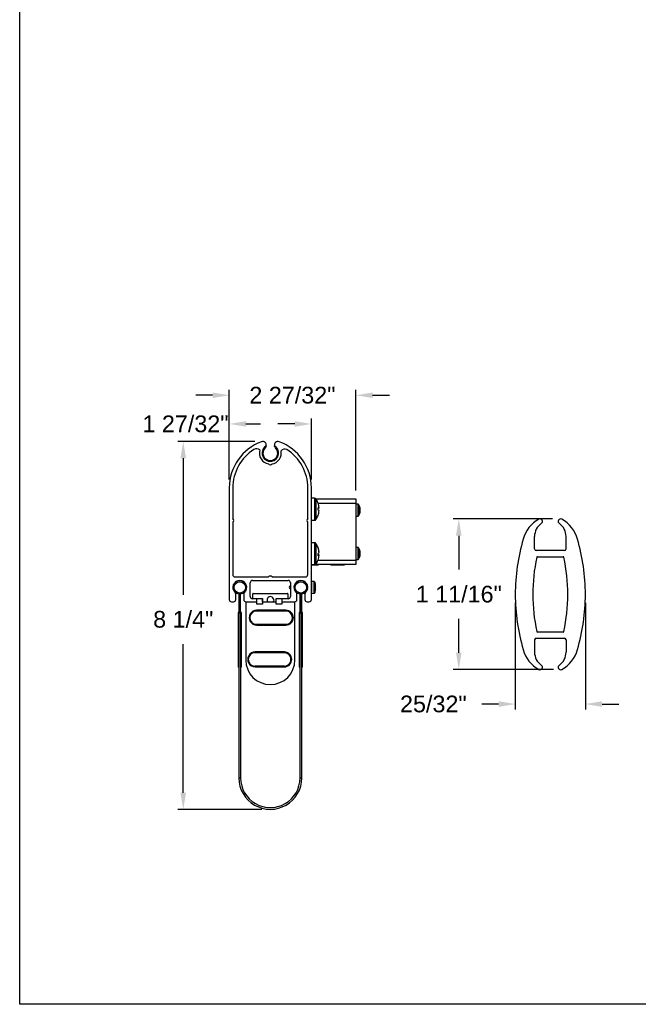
# Model space of a CAD drawing. Header units: inches. Extents: x 170 to 312, y 215 to 248.
# Tile 230 of 256: x 218.92 to 222.39, y 214.76 to 220.29. Entities that reach past the tile are written whole.
import ezdxf

# ---------------------------------------------------------------- set-up
doc = ezdxf.new("R2010")
doc.units = ezdxf.units.IN
doc.header["$LTSCALE"] = 0.25
doc.header["$MEASUREMENT"] = 0
doc.layers.add('ANNOTATIONS', color=1, linetype='Continuous')
doc.layers.add('DETAILS', color=4, linetype='Continuous')
doc.styles.add('ARIAL', font='arial.ttf', dxfattribs={"height": 0.09375})
doc.dimstyles.new('STANDARD$0', dxfattribs={"dimtxt": 0.09375, "dimasz": 0.09375, "dimexe": 0.03125, "dimexo": 0.046875, "dimgap": 0.09, "dimtad": 0, "dimtih": 1, "dimtoh": 1, "dimdec": 4, "dimzin": 0, "dimdsep": 46, "dimtxsty": 'ARIAL', "dimcen": 0.09, "dimadec": 0, "dimazin": 0, "dimtfac": 1, "dimtdec": 4, "dimtofl": 0, "dimtmove": 0, "dimatfit": 1, "dimfxl": 1, "dimtolj": 1, "dimtzin": 0, "dimarcsym": 0})

# ---------------------------------------------------------------- blocks, each defined once
blk = doc.blocks.new('*D124')
at = {"layer": 'ANNOTATIONS', "color": 0, "lineweight": -2, "transparency": 16777216}
for p, q in [((221.9048, 217.484), (221.3484, 217.484)), ((221.3796, 217.3902), (221.3796, 217.1998)), ((221.3796, 216.7324), (221.3796, 216.9228)), ((221.9105, 216.6387), (221.3484, 216.6387))]:
    blk.add_line(p, q, dxfattribs=at)
at = {"layer": 'ANNOTATIONS', "color": 0, "transparency": 16777216}
for points in [[(221.364, 217.3902), (221.3952, 217.3902), (221.3796, 217.484)], [(221.364, 216.7324), (221.3952, 216.7324), (221.3796, 216.6387)]]:
    blk.add_solid(points, dxfattribs=at)
at = {"layer": 'defpoints', "color": 0, "transparency": 16777216}
for p in [(221.9516, 217.484), (221.3796, 216.6387), (221.9574, 216.6387)]:
    blk.add_point(p, dxfattribs=at)
at = {"layer": 'ANNOTATIONS', "color": 0, "transparency": 16777216, "insert": (221.3796, 217.0613), "char_height": 0.09375, "attachment_point": 5, "style": 'ARIAL'}
blk.add_mtext('\\A1;1 11/16"', dxfattribs=at)
blk = doc.blocks.new('*D125')
at = {"layer": 'ANNOTATIONS', "color": 0, "lineweight": -2, "transparency": 16777216}
for p, q in [((221.6965, 217.0138), (221.6965, 216.4133)), ((222.0902, 217.0138), (222.0902, 216.4133)), ((221.6028, 216.4446), (221.509, 216.4446)), ((222.184, 216.4446), (222.2777, 216.4446))]:
    blk.add_line(p, q, dxfattribs=at)
at = {"layer": 'ANNOTATIONS', "color": 0, "transparency": 16777216}
for points in [[(221.6028, 216.4602), (221.6028, 216.429), (221.6965, 216.4446)], [(222.184, 216.4602), (222.184, 216.429), (222.0902, 216.4446)]]:
    blk.add_solid(points, dxfattribs=at)
at = {"layer": 'defpoints', "color": 0, "transparency": 16777216}
for p in [(221.6965, 217.0607), (222.0902, 217.0607), (222.0902, 216.4446)]:
    blk.add_point(p, dxfattribs=at)
at = {"layer": 'ANNOTATIONS', "color": 0, "transparency": 16777216, "insert": (221.2369, 216.4446), "char_height": 0.09375, "attachment_point": 5, "style": 'ARIAL'}
blk.add_mtext('\\A1;25/32"', dxfattribs=at)
blk = doc.blocks.new('*D137')
at = {"layer": 'ANNOTATIONS', "color": 0, "lineweight": -2, "transparency": 16777216}
for p, q in [((220.2341, 217.9187), (219.802, 217.9187)), ((219.8333, 217.8249), (219.8333, 217.0585)), ((219.8333, 215.947), (219.8333, 216.7816)), ((220.2751, 215.8533), (219.802, 215.8533))]:
    blk.add_line(p, q, dxfattribs=at)
at = {"layer": 'ANNOTATIONS', "color": 0, "transparency": 16777216}
for points in [[(219.8177, 217.8249), (219.8489, 217.8249), (219.8333, 217.9187)], [(219.8177, 215.947), (219.8489, 215.947), (219.8333, 215.8533)]]:
    blk.add_solid(points, dxfattribs=at)
at = {"layer": 'defpoints', "color": 0, "transparency": 16777216}
for p in [(220.2809, 217.9187), (219.8333, 215.8533), (220.322, 215.8533)]:
    blk.add_point(p, dxfattribs=at)
at = {"layer": 'ANNOTATIONS', "color": 0, "transparency": 16777216, "insert": (219.8333, 216.92), "char_height": 0.09375, "attachment_point": 5, "style": 'ARIAL'}
blk.add_mtext('\\A1;8 1/4"', dxfattribs=at)
blk = doc.blocks.new('*D138')
at = {"layer": 'ANNOTATIONS', "color": 0, "lineweight": -2, "transparency": 16777216}
for p, q in [((220.0915, 217.7059), (220.0915, 218.2098)), ((220.8025, 217.6436), (220.8025, 218.2098)), ((219.9977, 218.1786), (219.904, 218.1786)), ((220.8962, 218.1786), (220.99, 218.1786))]:
    blk.add_line(p, q, dxfattribs=at)
at = {"layer": 'ANNOTATIONS', "color": 0, "transparency": 16777216}
for points in [[(219.9977, 218.1942), (219.9977, 218.163), (220.0915, 218.1786)], [(220.8962, 218.1942), (220.8962, 218.163), (220.8025, 218.1786)]]:
    blk.add_solid(points, dxfattribs=at)
at = {"layer": 'defpoints', "color": 0, "transparency": 16777216}
for p in [(220.0915, 218.1786), (220.0915, 217.659), (220.8025, 217.5967)]:
    blk.add_point(p, dxfattribs=at)
at = {"layer": 'ANNOTATIONS', "color": 0, "transparency": 16777216, "insert": (220.446, 218.1786), "char_height": 0.09375, "attachment_point": 5, "style": 'ARIAL'}
blk.add_mtext('\\A1;2 27/32"', dxfattribs=at)

msp = doc.modelspace()

# ---------------------------------------------------------------- linework, layer by layer
at = {"layer": 'ANNOTATIONS'}
for p, q in [((220.09149, 217.70592), (220.09149, 218.04886)), ((220.18524, 218.01761), (220.26648, 218.01761)), ((220.45874, 218.01761), (220.36499, 218.01761)), ((220.55249, 217.70592), (220.55249, 218.04886))]:
    msp.add_line(p, q, dxfattribs=at)
for points in [[(220.18524, 218.03323), (220.18524, 218.00198), (220.09149, 218.01761)], [(220.45874, 218.03323), (220.45874, 218.00198), (220.55249, 218.01761)]]:
    msp.add_solid(points, dxfattribs=at)
at = {"layer": 'defpoints'}
msp.add_lwpolyline([(238.38533, 214.75854), (218.91545, 214.75854), (218.91545, 227.49365), (238.38533, 227.49365)], close=True, dxfattribs=at)
at = {"layer": 'DETAILS'}
for p, q in [((220.35561, 217.87869), (220.35072, 217.88423)), ((220.09149, 217.65904), (220.09149, 217.03124)), ((220.11149, 217.65904), (220.11149, 217.48588)), ((220.53249, 217.48588), (220.53249, 217.65904)), ((220.55249, 217.03124), (220.55249, 217.65904)), ((220.57069, 217.60024), (220.55249, 217.60024)), ((220.57069, 217.60024), (220.57069, 217.47724)), ((220.5777, 217.59674), (220.80249, 217.59674)), ((220.57783, 217.59655), (220.57783, 217.48094)), ((220.80249, 217.59674), (220.80249, 217.22764)), ((220.58986, 217.54567), (220.59571, 217.54616)), ((220.59571, 217.54574), (220.58988, 217.54528)), ((220.80249, 217.57174), (220.59046, 217.57174)), ((220.59568, 217.53133), (220.59571, 217.53133)), ((220.81333, 217.56749), (220.80249, 217.56749)), ((220.81333, 217.56749), (220.81333, 217.49999)), ((220.81638, 217.56593), (220.81638, 217.50156)), ((220.82635, 217.52775), (220.82327, 217.52814)), ((220.82396, 217.53138), (220.82635, 217.53126)), ((220.82635, 217.53974), (220.82592, 217.53968)), ((220.11149, 217.46588), (220.11149, 217.17124)), ((220.53249, 217.17124), (220.53249, 217.46588)), ((220.55249, 217.47724), (220.57069, 217.47724)), ((220.80249, 217.49999), (220.81333, 217.49999)), ((221.8048, 217.3166), (221.8048, 217.3855)), ((221.98196, 217.3166), (221.98196, 217.3855)), ((220.57069, 217.35024), (220.55249, 217.35024)), ((220.57069, 217.35024), (220.57069, 217.22724)), ((220.57783, 217.34655), (220.57783, 217.23094)), ((220.81333, 217.32438), (220.80249, 217.32438)), ((220.81333, 217.32438), (220.81333, 217.25688)), ((220.81638, 217.32282), (220.81638, 217.25845)), ((221.97211, 217.30676), (221.81463, 217.30676)), ((220.58949, 217.25264), (220.80249, 217.25264)), ((220.59571, 217.28055), (220.58998, 217.28107)), ((220.59, 217.28307), (220.59571, 217.28268)), ((220.59571, 217.29694), (220.59554, 217.29692)), ((220.59554, 217.28056), (220.59571, 217.28268)), ((220.80249, 217.25688), (220.81333, 217.25688)), ((220.82635, 217.28464), (220.82327, 217.28503)), ((220.82396, 217.28827), (220.82635, 217.28814)), ((220.82635, 217.29663), (220.82592, 217.29657)), ((221.82089, 217.27231), (221.96587, 217.27231)), ((220.55249, 217.22724), (220.57069, 217.22724)), ((220.59104, 217.22654), (220.55249, 217.22654)), ((220.59104, 217.22477), (220.55249, 217.22477)), ((220.80249, 217.22764), (220.5733, 217.22764)), ((220.59104, 217.22764), (220.59104, 217.22477)), ((220.66144, 217.22764), (220.66144, 217.22477)), ((220.73558, 217.22654), (220.66144, 217.22654)), ((220.73558, 217.22477), (220.66144, 217.22477)), ((220.73742, 217.22861), (220.73558, 217.22477)), ((220.73558, 217.22654), (220.73558, 217.22477)), ((220.12399, 217.15874), (220.31199, 217.15874)), ((220.22199, 217.13874), (220.42199, 217.13874)), ((220.33199, 217.15874), (220.51999, 217.15874)), ((220.56742, 217.13282), (220.55459, 217.13349)), ((220.55459, 217.066), (220.55459, 217.13349)), ((220.56742, 217.06667), (220.56742, 217.13282)), ((220.20949, 217.04874), (220.20949, 217.12624)), ((220.43449, 217.12624), (220.43449, 217.04874)), ((220.45788, 217.09001), (220.45572, 217.09001)), ((220.45808, 217.11017), (220.45591, 217.11017)), ((220.45591, 217.08931), (220.45808, 217.08931)), ((220.52924, 217.08451), (220.53024, 217.08282)), ((220.53107, 217.11017), (220.53016, 217.11017)), ((220.5719, 217.12941), (220.5719, 217.07008)), ((220.57494, 217.11775), (220.57494, 217.11801)), ((220.57494, 217.10279), (220.57615, 217.10292)), ((220.57494, 217.0967), (220.57494, 217.10279)), ((220.57494, 217.08148), (220.57494, 217.08174)), ((220.12799, 217.03124), (220.12799, 217.06196)), ((220.14547, 217.06318), (220.14547, 216.96475)), ((220.14547, 217.04883), (220.15039, 217.04883)), ((220.15039, 217.06318), (220.15039, 216.96475)), ((220.15058, 216.96475), (220.15058, 217.06318)), ((220.15058, 217.04883), (220.15551, 217.04883)), ((220.15551, 216.96475), (220.15551, 217.06318)), ((220.17299, 217.06196), (220.17299, 217.03124)), ((220.24624, 217.03624), (220.22199, 217.03624)), ((220.22356, 217.03821), (220.22356, 217.0638)), ((220.22553, 217.06577), (220.41844, 217.06577)), ((220.24624, 217.0365), (220.27749, 217.0365)), ((220.24624, 217.00525), (220.24624, 217.0365)), ((220.27749, 217.0365), (220.27749, 217.00525)), ((220.27769, 217.01656), (220.27769, 217.03428)), ((220.35561, 217.0365), (220.38686, 217.0365)), ((220.35561, 217.00525), (220.35561, 217.0365)), ((220.38686, 217.0365), (220.38686, 217.00525)), ((220.42199, 217.03624), (220.38686, 217.03624)), ((220.42041, 217.0638), (220.42041, 217.03821)), ((220.47099, 217.03124), (220.47099, 217.06196)), ((220.48847, 217.06318), (220.48847, 216.96475)), ((220.48847, 217.04883), (220.49339, 217.04883)), ((220.49339, 217.06318), (220.49339, 216.96475)), ((220.49358, 216.96475), (220.49358, 217.06318)), ((220.49358, 217.04883), (220.49851, 217.04883)), ((220.49851, 216.96475), (220.49851, 217.06318)), ((220.51599, 217.06196), (220.51599, 217.03124)), ((220.55459, 217.066), (220.56742, 217.06667)), ((220.10399, 217.01874), (220.11549, 217.01874)), ((220.18419, 217.01656), (220.18419, 216.69176)), ((220.24624, 217.01656), (220.18419, 217.01656)), ((220.18549, 217.01874), (220.24624, 217.01874)), ((220.4096, 216.96671), (220.23402, 216.9668)), ((220.2437, 216.96804), (220.4262, 216.96795)), ((220.40958, 216.9714), (220.24551, 216.9714)), ((220.27749, 217.00525), (220.24624, 217.00525)), ((220.35561, 217.01656), (220.27749, 217.01656)), ((220.38686, 217.00525), (220.35561, 217.00525)), ((220.38686, 217.01874), (220.45849, 217.01874)), ((220.45978, 217.01656), (220.38686, 217.01656)), ((220.45978, 216.69176), (220.45978, 217.01656)), ((220.52849, 217.01874), (220.53999, 217.01874)), ((220.16033, 216.95508), (220.14064, 216.95508)), ((220.14064, 216.95508), (220.14064, 216.65128)), ((220.14547, 216.96475), (220.1413, 216.95754)), ((220.14556, 216.95508), (220.1413, 216.95754)), ((220.14547, 216.96475), (220.14973, 216.96229)), ((220.14547, 216.96475), (220.15039, 216.96475)), ((220.14973, 216.96229), (220.14556, 216.95508)), ((220.14556, 216.95508), (220.14556, 216.0297)), ((220.15551, 216.96475), (220.15058, 216.96475)), ((220.15551, 216.96475), (220.15124, 216.96229)), ((220.15541, 216.95508), (220.15124, 216.96229)), ((220.15541, 216.95508), (220.15967, 216.95754)), ((220.15541, 216.95508), (220.15541, 216.0297)), ((220.15967, 216.95754), (220.15551, 216.96475)), ((220.16033, 216.65128), (220.16033, 216.95508)), ((220.50333, 216.95508), (220.48364, 216.95508)), ((220.48364, 216.95508), (220.48364, 216.65128)), ((220.48847, 216.96475), (220.4843, 216.95754)), ((220.48856, 216.95508), (220.4843, 216.95754)), ((220.48847, 216.96475), (220.49273, 216.96229)), ((220.48847, 216.96475), (220.49339, 216.96475)), ((220.49273, 216.96229), (220.48856, 216.95508)), ((220.48856, 216.0297), (220.48856, 216.95508)), ((220.49851, 216.96475), (220.49358, 216.96475)), ((220.49851, 216.96475), (220.49424, 216.96229)), ((220.49841, 216.95508), (220.49424, 216.96229)), ((220.49841, 216.95508), (220.50267, 216.95754)), ((220.49841, 216.0297), (220.49841, 216.95508)), ((220.50267, 216.95754), (220.49851, 216.96475)), ((220.50333, 216.65128), (220.50333, 216.95508)), ((220.24369, 216.89252), (220.40954, 216.89244)), ((220.40954, 216.89119), (220.24369, 216.89127)), ((220.2455, 216.88774), (220.40956, 216.88774)), ((221.8048, 216.80479), (221.8048, 216.73589)), ((221.81463, 216.81463), (221.97211, 216.81463)), ((221.96587, 216.84908), (221.82089, 216.84908)), ((221.98196, 216.80479), (221.98196, 216.73589)), ((220.40076, 216.73237), (220.22518, 216.73246)), ((220.23486, 216.7337), (220.41737, 216.73361)), ((220.40075, 216.73706), (220.23668, 216.73706)), ((220.14556, 216.65128), (220.14064, 216.65128)), ((220.16033, 216.65128), (220.15541, 216.65128)), ((220.23486, 216.65818), (220.40071, 216.6581)), ((220.40071, 216.65685), (220.23486, 216.65693)), ((220.23667, 216.6534), (220.40073, 216.6534)), ((220.48856, 216.65128), (220.48364, 216.65128)), ((220.50333, 216.65128), (220.49841, 216.65128)), ((220.14556, 216.0297), (220.15541, 216.0297)), ((220.48856, 216.0297), (220.49841, 216.0297))]:
    msp.add_line(p, q, dxfattribs=at)
at = {"layer": 'DETAILS', "flags": 128}
for points in [[(220.35561, 217.88661), (220.35518, 217.88704), (220.34487, 217.89486)], [(220.58982, 217.57352), (220.5899, 217.57354), (220.58996, 217.57354), (220.58999, 217.57352), (220.59, 217.57348), (220.58999, 217.57342), (220.58996, 217.57334), (220.58991, 217.57327)], [(220.58995, 217.25389), (220.5899, 217.25371), (220.58982, 217.25353)], [(220.57615, 217.09657), (220.57604, 217.09658), (220.57591, 217.09659), (220.57578, 217.09661), (220.57563, 217.09662), (220.57547, 217.09664), (220.57531, 217.09666), (220.57513, 217.09668), (220.57494, 217.0967)], [(220.34074, 217.02952), (220.33931, 217.02235), (220.33553, 217.01656)], [(220.24369, 216.89252), (220.24369, 216.89228), (220.24369, 216.89204), (220.24369, 216.89183), (220.24369, 216.89164), (220.24369, 216.89148), (220.24369, 216.89137), (220.24369, 216.8913), (220.24369, 216.89127)], [(220.40954, 216.89244), (220.40954, 216.89219), (220.40954, 216.89196), (220.40954, 216.89174), (220.40954, 216.89155), (220.40954, 216.8914), (220.40954, 216.89128), (220.40954, 216.89121), (220.40954, 216.89119)], [(220.23486, 216.65818), (220.23486, 216.65794), (220.23486, 216.6577), (220.23486, 216.65749), (220.23486, 216.6573), (220.23486, 216.65714), (220.23486, 216.65703), (220.23486, 216.65696), (220.23486, 216.65693)], [(220.40071, 216.6581), (220.40071, 216.65785), (220.40071, 216.65762), (220.40071, 216.6574), (220.40071, 216.65721), (220.40071, 216.65706), (220.40071, 216.65694), (220.40071, 216.65687), (220.40071, 216.65685)]]:
    msp.add_lwpolyline(points, dxfattribs=at)
at = {"layer": 'DETAILS'}
for centre in [(220.15049, 217.09974), (220.49349, 217.09974)]:
    msp.add_circle(centre, 0.03199, dxfattribs=at)
for centre, radius, start, end in [((220.36649, 217.65904), 0.275, 109.94857, 180), ((220.27949, 217.89874), 0.02, 348.79499, 109.94857), ((220.36449, 217.89874), 0.02, 70.05143, 191.20501), ((220.27749, 217.65904), 0.275, 0, 70.05143), ((220.36649, 217.65904), 0.255, 122.47572, 180), ((220.24409, 217.84693), 0.03087, 52.72883, 118.06154), ((220.32199, 217.85395), 0.06175, 163.49293, 260.68029), ((220.32199, 217.85395), 0.04687, 119.21795, 44.9083), ((220.32199, 217.85395), 0.04175, 133.49246, 46.50781), ((220.32199, 217.85395), 0.06175, 279.31971, 12.33784), ((220.4026, 217.85128), 0.02575, 62.71464, 141.98041), ((220.27749, 217.65904), 0.255, 0, 57.52428), ((220.32199, 217.80051), 0.0125, 216.8699, 323.1301), ((220.57069, 217.59149), 0.00875, 35.31577, 90), ((220.49624, 217.53874), 0.1, 20.34003, 35.31577), ((220.49592, 217.53897), 0.10005, 4.11917, 20.20228), ((220.59117, 217.51711), 0.0294, 81.11336, 92.64181), ((220.46851, 217.53975), 0.12149, 356.82436, 3.17564), ((220.58617, 217.57571), 0.03145, 276.66302, 287.66939), ((220.58617, 217.50178), 0.03146, 72.33106, 83.33585), ((220.49564, 217.53896), 0.10034, 339.82505, 355.87732), ((220.49592, 217.53852), 0.10005, 339.79772, 355.88083), ((220.46861, 217.53773), 0.12139, 357.76773, 0.47706), ((220.81333, 217.56374), 0.00375, 35.6682, 90), ((220.77154, 217.53374), 0.0552, 12.33333, 35.6682), ((220.77154, 217.53374), 0.0552, 324.3318, 347.66667), ((220.77978, 217.53554), 0.04676, 5.14274, 21.91991), ((220.81343, 217.55137), 0.00987, 350.46581, 9.53419), ((220.77743, 217.53179), 0.04913, 5.18823, 21.42028), ((220.81364, 217.53943), 0.01311, 316.57927, 345.875), ((220.76569, 217.52646), 0.05761, 356.06223, 3.93777), ((220.81619, 217.53034), 0.01049, 311.65308, 345.69187), ((220.81611, 217.52899), 0.01049, 12.46636, 26.94318), ((220.77973, 217.53195), 0.04681, 347.66915, 354.85372), ((220.77819, 217.53558), 0.04836, 350.75184, 354.87191), ((220.10399, 217.47588), 0.0125, 306.8699, 53.1301), ((220.53999, 217.47588), 0.0125, 126.8699, 233.1301), ((220.57069, 217.48599), 0.00875, 270, 324.68423), ((220.49624, 217.53874), 0.1, 324.68423, 339.65997), ((220.5894, 217.50392), 0.000602, 6.04076, 46.24537), ((220.81333, 217.50374), 0.00375, 270, 324.3318), ((221.91306, 217.32645), 0.1773, 118.17263, 165.53328), ((221.83511, 217.46995), 0.01403, 302.76057, 114.22678), ((221.95164, 217.46995), 0.01403, 65.77323, 237.23943), ((221.87369, 217.32645), 0.1773, 14.46672, 61.82737), ((221.89338, 217.3855), 0.08858, 124.89672, 180), ((221.89338, 217.3855), 0.08858, 0, 55.10328), ((222.79022, 217.0607), 1.0937, 163.53236, 180.0002), ((220.99653, 217.0607), 1.0937, 359.9998, 16.46765), ((220.57069, 217.34149), 0.00875, 35.31577, 90), ((220.49624, 217.28874), 0.1, 20.5151, 35.31577), ((220.49846, 217.28987), 0.09751, 4.16017, 20.46432), ((220.58728, 217.32296), 0.00273, 338.5551, 21.4449), ((220.49702, 217.28759), 0.09896, 4.17836, 20.32239), ((220.81333, 217.32063), 0.00375, 35.6682, 90), ((220.77154, 217.29063), 0.0552, 12.33333, 35.6682), ((220.77978, 217.29243), 0.04676, 5.14271, 21.91989), ((220.81343, 217.30826), 0.00987, 350.46588, 9.53412), ((220.77743, 217.28868), 0.04913, 5.18825, 21.42029), ((221.81464, 217.3166), 0.00984, 180, 270), ((221.97212, 217.3166), 0.00984, 270, 0), ((220.49624, 217.28874), 0.1, 324.68423, 339.4849), ((220.58554, 217.30196), 0.01244, 290.12839, 324.90176), ((220.47108, 217.28362), 0.11893, 356.79029, 3.20971), ((220.58554, 217.27553), 0.01244, 35.0985, 69.87136), ((220.58788, 217.28679), 0.01002, 281.16508, 321.46859), ((220.49846, 217.28762), 0.09751, 339.53567, 355.83984), ((220.81333, 217.26063), 0.00375, 270, 324.3318), ((220.77154, 217.29063), 0.0552, 324.3318, 347.66667), ((220.81364, 217.29632), 0.01311, 316.57948, 345.87495), ((220.76569, 217.28335), 0.05761, 356.06223, 3.93777), ((220.81619, 217.28723), 0.01049, 311.65339, 345.69157), ((220.81611, 217.28588), 0.01049, 12.46653, 26.94328), ((220.77973, 217.28884), 0.04682, 347.66929, 354.85358), ((220.77819, 217.29247), 0.04836, 350.7519, 354.87192), ((222.79023, 217.0607), 0.99528, 167.90769, 180.0002), ((221.82088, 217.26837), 0.00394, 90, 167.90769), ((221.96587, 217.26837), 0.00394, 12.09232, 90), ((220.99652, 217.0607), 0.99528, 359.99981, 12.09232), ((220.57069, 217.23599), 0.00875, 270, 324.68423), ((220.12399, 217.17124), 0.0125, 180, 270), ((220.15049, 217.09974), 0.039, 312.8133, 227.1867), ((220.15049, 217.09974), 0.03691, 277.81645, 262.18355), ((220.22199, 217.12624), 0.0125, 90, 180), ((220.32199, 217.15124), 0.0125, 36.8699, 143.1301), ((220.42199, 217.12624), 0.0125, 0, 90), ((220.49349, 217.09974), 0.039, 312.8133, 227.1867), ((220.49349, 217.09974), 0.03691, 277.81645, 262.18355), ((220.51999, 217.17124), 0.0125, 270, 0), ((220.55449, 217.13149), 0.002, 87, 180), ((220.56716, 217.12783), 0.005, 18.4974, 87), ((220.48322, 217.09974), 0.09351, 11.26195, 18.4974), ((220.48322, 217.09974), 0.09351, 341.5026, 348.73805), ((220.48292, 217.09975), 0.09376, 6.08087, 11.06999), ((220.48292, 217.09974), 0.09376, 348.93001, 353.91914), ((220.4968, 217.10235), 0.07969, 1.85081, 5.27754), ((220.5617, 217.10608), 0.01479, 347.66359, 355.51652), ((220.5617, 217.09341), 0.01479, 4.4834, 12.33653), ((220.4968, 217.09714), 0.07969, 354.72244, 358.14921), ((220.10399, 217.03124), 0.0125, 180, 270), ((220.11549, 217.03124), 0.0125, 270, 0), ((220.11549, 217.06196), 0.0125, 0, 47.1867), ((220.14547, 217.06318), 0.00492, 0, 82.18355), ((220.15551, 217.06318), 0.00492, 97.81645, 180), ((220.18549, 217.06196), 0.0125, 132.8133, 180), ((220.18549, 217.03124), 0.0125, 180, 270), ((220.22199, 217.04874), 0.0125, 180, 270), ((220.22553, 217.0638), 0.00197, 90, 180), ((220.22553, 217.03821), 0.00197, 180, 270), ((220.27573, 217.03428), 0.00197, 0, 26.61973), ((220.32199, 217.02952), 0.01875, 0, 223.73616), ((220.41844, 217.0638), 0.00197, 0, 90), ((220.41844, 217.03821), 0.00197, 270, 0), ((220.42199, 217.04874), 0.0125, 270, 0), ((220.45849, 217.03124), 0.0125, 270, 0), ((220.45849, 217.06196), 0.0125, 0, 47.1867), ((220.48847, 217.06318), 0.00492, 0, 82.18355), ((220.49851, 217.06318), 0.00492, 97.81645, 180), ((220.52849, 217.06196), 0.0125, 132.8133, 180), ((220.52849, 217.03124), 0.0125, 180, 270), ((220.53999, 217.03124), 0.0125, 270, 0), ((220.55449, 217.06799), 0.002, 180, 273), ((220.56716, 217.07166), 0.005, 273, 341.5026), ((222.79022, 217.06069), 1.0937, 179.99981, 196.46765), ((222.79023, 217.06069), 0.99528, 179.99981, 192.09232), ((220.99652, 217.06069), 0.99528, 347.90768, 0.00019), ((220.99653, 217.06069), 1.0937, 343.53235, 0.0002), ((220.24553, 216.92957), 0.04183, 89.9735, 270), ((220.24371, 216.92966), 0.03839, 89.97083, 269.97083), ((220.24371, 216.92966), 0.03714, 89.97083, 269.97083), ((220.40956, 216.92957), 0.03839, 269.97083, 89.97083), ((220.40956, 216.92957), 0.04183, 270, 90), ((220.14556, 216.95508), 0.00492, 150, 180), ((220.14547, 216.96475), 0.00492, 330, 0), ((220.15551, 216.96475), 0.00492, 180, 210), ((220.15541, 216.95508), 0.00492, 0, 30), ((220.40956, 216.92957), 0.03714, 269.97083, 89.97083), ((220.48856, 216.95508), 0.00492, 150, 180), ((220.48847, 216.96475), 0.00492, 330, 0), ((220.49851, 216.96475), 0.00492, 180, 210), ((220.49841, 216.95508), 0.00492, 0, 30), ((221.81464, 216.80479), 0.00984, 90, 180), ((221.82088, 216.85302), 0.00394, 192.09232, 270), ((221.96587, 216.85302), 0.00394, 270, 347.90768), ((221.97212, 216.80479), 0.00984, 0, 90), ((221.91306, 216.79495), 0.1773, 194.46673, 241.82737), ((221.87369, 216.79495), 0.1773, 298.17263, 345.53328), ((220.32199, 216.69176), 0.1378, 180, 0), ((220.2367, 216.69523), 0.04183, 89.9735, 270), ((220.23488, 216.69532), 0.03839, 89.97083, 269.97083), ((220.23488, 216.69532), 0.03714, 89.97083, 269.97083), ((220.40073, 216.69523), 0.03839, 269.97083, 89.97083), ((220.40073, 216.69523), 0.03714, 269.97083, 89.97083), ((220.40073, 216.69523), 0.04183, 270, 90), ((221.89338, 216.73589), 0.08858, 180, 235.10328), ((221.89338, 216.73589), 0.08858, 304.89672, 0), ((221.83511, 216.65145), 0.01403, 245.77323, 57.23943), ((221.95164, 216.65145), 0.01403, 122.76057, 294.22677), ((220.32199, 216.0297), 0.17642, 180, 0.00001), ((220.32199, 216.0297), 0.16658, 180, 0.00001)]:
    msp.add_arc(centre, radius, start, end, dxfattribs=at)
msp.add_ellipse((220.42981, 217.09974), major_axis=(0.03574, -0.01028), ratio=0.048755, start_param=5.5268083, end_param=5.6231811, dxfattribs=at)
for points, knots in [([(220.2991, 217.89486), (220.2986, 217.89305), (220.29765, 217.88966), (220.29516, 217.88613), (220.29358, 217.88456), (220.29325, 217.88423)], [0, 0, 0, 0, 0.4754678, 0.89118, 1, 1, 1, 1]), ([(220.35072, 217.88423), (220.34946, 217.88565), (220.34695, 217.88847), (220.34543, 217.8923), (220.34497, 217.89441), (220.34487, 217.89486)], [0, 0, 0, 0, 0.4419202, 0.8818258, 1, 1, 1, 1]), ([(220.43449, 217.10974), (220.43099, 217.10641), (220.42399, 217.09974), (220.43099, 217.09308), (220.43449, 217.08975)], [0, 0, 0, 0, 0.4999999, 1, 1, 1, 1]), ([(220.53049, 217.10963), (220.52979, 217.11079), (220.52838, 217.11313), (220.52699, 217.11548), (220.52629, 217.11666)], [0, 0, 0, 0, 0.4972927, 1, 1, 1, 1]), ([(220.52758, 217.0873), (220.52777, 217.08699), (220.52829, 217.08612), (220.52881, 217.08525), (220.52914, 217.08469)], [0, 0, 0, 0, 0.3572387, 1, 1, 1, 1]), ([(220.52873, 217.08979), (220.52882, 217.08901), (220.52904, 217.08726), (220.52928, 217.08632), (220.52941, 217.0858)], [0, 0, 0, 0, 0.4475741, 1, 1, 1, 1]), ([(220.52954, 217.09563), (220.52965, 217.09476), (220.52992, 217.09244), (220.53017, 217.09064), (220.53033, 217.08951)], [0, 0, 0, 0, 0.378144, 1, 1, 1, 1])]:
    msp.add_open_spline(points, degree=3, knots=knots, dxfattribs=at)

# ---------------------------------------------------------------- texts
at = {"layer": 'ANNOTATIONS', "insert": (219.84589, 218.01761), "char_height": 0.09375, "attachment_point": 5, "style": 'ARIAL'}
msp.add_mtext('\\A1;1 27/32"', dxfattribs=at)

# ---------------------------------------------------------------- dimensions: what is measured, and where the dimension line sits
at = {"layer": 'ANNOTATIONS'}
for base, p1, p2, text, picture, middle in [((220.09149, 218.17858), (220.80249, 217.59674), (220.09149, 217.65904), '2 27/32"', '*D138', (220.44597, 218.17858)), ((222.09023, 216.4446), (221.69652, 217.0607), (222.09023, 217.0607), '25/32"', '*D125', (221.23689, 216.4446))]:
    dim = msp.add_linear_dim(base=base, p1=p1, p2=p2, text=text, dimstyle='STANDARD$0', dxfattribs=at)
    dim.commit()
    dim.dimension.update_dxf_attribs({"geometry": picture, "text_midpoint": middle, "dimtype": 160})
for base, p1, p2, text, picture, middle in [((219.83329, 215.85328), (220.28094, 217.91869), (220.32199, 215.85328), '8 1/4"', '*D137', (219.83329, 216.92005)), ((221.37961, 216.63866), (221.95164, 217.48397), (221.9574, 216.63866), '1 11/16"', '*D124', (221.37961, 217.06131))]:
    dim = msp.add_linear_dim(base=base, p1=p1, p2=p2, angle=90, text=text, dimstyle='STANDARD$0', dxfattribs=at)
    dim.commit()
    dim.dimension.update_dxf_attribs({"geometry": picture, "text_midpoint": middle, "dimtype": 160})

doc.saveas('drawing.dxf')
